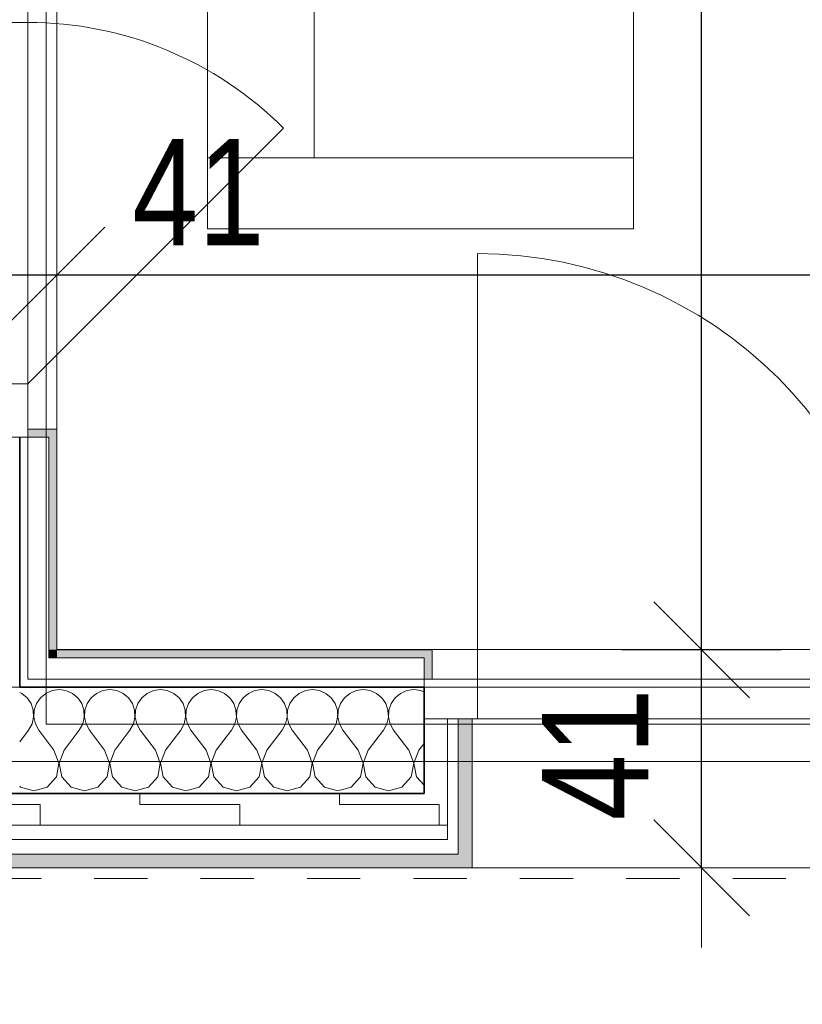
# Model space of a CAD drawing. Header units: metres. Extents: x -7.1 to 26.5, y -14.7 to 18.1.
# Tile 11 of 182: x 2.2 to 3.7, y -4.3 to -2.5. Entities that reach past the tile are written whole.
import ezdxf

# ---------------------------------------------------------------- set-up
doc = ezdxf.new("R2010")
doc.units = ezdxf.units.M
doc.header["$PDMODE"] = 65
doc.linetypes.add('AUSGEZOGEN', pattern=[0])
doc.linetypes.add('STRICHLINIE_S4', pattern=[0.0055, 0.0035, -0.001, 0, -0.001])
for name, color, linetype in [('XR$1$010 Aussenwände', 7, 'AUSGEZOGEN'), ('XR$1$010 Aussenwände Schichttrennlinien', 7, 'AUSGEZOGEN'), ('XR$1$010 Fenster', 7, 'AUSGEZOGEN'), ('XR$1$030 Bodenaufbauten', 7, 'AUSGEZOGEN'), ('XR$1$065 Möbel Einrichtung', 7, 'AUSGEZOGEN'), ('XR$1$080 Raumdefinitionen Kontur', 7, 'AUSGEZOGEN'), ('XR$2$105 Bemassungen 100', 7, 'AUSGEZOGEN'), ('XR$3$010 Aussenwände Bauteilschraffuren', 7, 'AUSGEZOGEN'), ('XR$3$035 Decken', 7, 'AUSGEZOGEN')]:
    doc.layers.add(name, color=color, linetype=linetype)
doc.styles.add('ARIAL', font='arial.ttf')
doc.dimstyles.new('DIMSTYLE_3', dxfattribs={"dimtxt": 0.2, "dimasz": 0.3, "dimexe": 0, "dimexo": 0, "dimgap": 0.1, "dimtad": 2, "dimrnd": 0.005, "dimzin": 4, "dimdsep": 46, "dimtxsty": 'ARIAL', "dimblk1": 'ALL_ML_STRICH', "dimblk2": 'ALL_ML_STRICH', "dimsah": 1, "dimcen": 0, "dimclrd": 7, "dimclre": 7, "dimclrt": 7, "dimadec": 0, "dimazin": 0, "dimtfac": 1, "dimtdec": 0, "dimtix": 1, "dimtmove": 2, "dimatfit": 3, "dimfxl": 0, "dimtzin": 0, "dimlwd": 0, "dimlwe": 18, "dimarcsym": 0})
doc.dimstyles.new('DIMSTYLE_7', dxfattribs={"dimtxt": 0.2, "dimasz": 0.3, "dimexe": 0, "dimexo": 0, "dimgap": 0.1, "dimtad": 2, "dimdec": 1, "dimlfac": 100, "dimrnd": 0.5, "dimzin": 4, "dimdsep": 46, "dimtxsty": 'ARIAL', "dimblk1": 'ALL_ML_STRICH', "dimblk2": 'ALL_ML_STRICH', "dimsah": 1, "dimcen": 0, "dimclrd": 7, "dimclre": 7, "dimclrt": 7, "dimadec": 0, "dimazin": 0, "dimtfac": 1, "dimtdec": 0, "dimtix": 1, "dimtmove": 2, "dimatfit": 3, "dimfxl": 0, "dimtvp": 1.2, "dimtzin": 0, "dimlwd": 0, "dimlwe": 18, "dimarcsym": 0})
pattern_1 = [(0, (1500, 1500), (750, 750), [750, -750]), (90, (1500, 1500), (-750, 750), [750, -750])]
pattern_2 = [(0, (0.375, 0.375), (0.1875, 0.1875), [0.1875, -0.1875]), (90, (0.375, 0.375), (-0.1875, 0.1875), [0.1875, -0.1875])]

# ---------------------------------------------------------------- blocks, each defined once
blk = doc.blocks.new('ALL_ML_STRICH')
at = {"color": 0, "linetype": 'ByBlock', "lineweight": -2}
for p, q in [((0, -0.5), (0, 0.5)), ((-0.3, -0.3), (0.3, 0.3)), ((-1, 0), (0.5, 0))]:
    blk.add_line(p, q, dxfattribs=at)
blk = doc.blocks.new('*D145')
at = {"layer": 'DEFPOINTS', "color": 7, "linetype": 'AUSGEZOGEN', "lineweight": 18, "transparency": 16777216}
for p in [(1.8718, -2.9416), (1.8718, -2.9416), (2.2818, -2.9416)]:
    blk.add_point(p, dxfattribs=at)
at = {"layer": 'XR$2$105 Bemassungen 100', "color": 7, "linetype": 'AUSGEZOGEN', "lineweight": -2, "transparency": 16777216}
for p, q in [((1.8718, -2.9416), (1.8718, -2.9416)), ((1.8718, -2.9416), (2.2818, -2.9416)), ((2.2818, -2.9416), (2.2818, -2.9416))]:
    blk.add_line(p, q, dxfattribs=at)
at = {"layer": 'XR$2$105 Bemassungen 100', "color": 7, "linetype": 'AUSGEZOGEN', "lineweight": 18, "transparency": 16777216, "xscale": 0.3, "yscale": 0.3, "zscale": 0.3, "rotation": 180}
blk.add_blockref('ALL_ML_STRICH', (1.8718, -2.9416), dxfattribs=at)
at = {"layer": 'XR$2$105 Bemassungen 100', "color": 7, "linetype": 'AUSGEZOGEN', "lineweight": 18, "transparency": 16777216, "xscale": 0.3, "yscale": 0.3, "zscale": 0.3}
blk.add_blockref('ALL_ML_STRICH', (2.2818, -2.9416), dxfattribs=at)
at = {"layer": 'XR$2$105 Bemassungen 100', "color": 7, "linetype": 'AUSGEZOGEN', "lineweight": 18, "transparency": 16777216, "insert": (2.5474, -2.7859), "char_height": 0.2, "width": 0.64, "attachment_point": 5, "style": 'ARIAL'}
blk.add_mtext('\\W0.80;\\A1;{\\A1;{41\\H0.132000;\\S^ ;}}', dxfattribs=at)
blk = doc.blocks.new('*D146')
at = {"layer": 'DEFPOINTS', "color": 7, "linetype": 'AUSGEZOGEN', "lineweight": 18, "transparency": 16777216}
for p in [(2.2818, -2.9416), (2.2818, -2.9416), (8.5618, -2.9416)]:
    blk.add_point(p, dxfattribs=at)
at = {"layer": 'XR$2$105 Bemassungen 100', "color": 7, "linetype": 'AUSGEZOGEN', "lineweight": -2, "transparency": 16777216}
for p, q in [((2.2818, -2.9416), (2.2818, -2.9416)), ((2.2818, -2.9416), (8.5618, -2.9416)), ((8.5618, -2.9416), (8.5618, -2.9416))]:
    blk.add_line(p, q, dxfattribs=at)
at = {"layer": 'XR$2$105 Bemassungen 100', "color": 7, "linetype": 'AUSGEZOGEN', "lineweight": 18, "transparency": 16777216, "xscale": 0.3, "yscale": 0.3, "zscale": 0.3, "rotation": 180}
blk.add_blockref('ALL_ML_STRICH', (2.2818, -2.9416), dxfattribs=at)
at = {"layer": 'XR$2$105 Bemassungen 100', "color": 7, "linetype": 'AUSGEZOGEN', "lineweight": 18, "transparency": 16777216, "xscale": 0.3, "yscale": 0.3, "zscale": 0.3}
blk.add_blockref('ALL_ML_STRICH', (8.5618, -2.9416), dxfattribs=at)
at = {"layer": 'XR$2$105 Bemassungen 100', "color": 7, "linetype": 'AUSGEZOGEN', "lineweight": 18, "transparency": 16777216, "insert": (5.4332, -2.7382), "char_height": 0.2, "width": 0.64, "attachment_point": 5, "style": 'ARIAL'}
blk.add_mtext('\\W0.80;\\A1;{\\A1;{6.28\\H0.132000;\\S^ ;}}', dxfattribs=at)
blk = doc.blocks.new('*D199')
at = {"layer": 'DEFPOINTS', "color": 7, "linetype": 'AUSGEZOGEN', "lineweight": 18, "transparency": 16777216}
for p in [(3.4932, -3.6465), (3.4932, -4.0565), (3.5582, -4.0565)]:
    blk.add_point(p, dxfattribs=at)
at = {"layer": 'XR$2$105 Bemassungen 100', "color": 7, "linetype": 'AUSGEZOGEN', "lineweight": -2, "transparency": 16777216}
for p, q in [((3.4932, -3.6465), (3.4932, -3.6465)), ((3.4932, -4.0565), (3.4932, -3.6465)), ((3.4932, -4.0565), (3.4932, -4.0565))]:
    blk.add_line(p, q, dxfattribs=at)
at = {"layer": 'XR$2$105 Bemassungen 100', "color": 7, "linetype": 'AUSGEZOGEN', "lineweight": 18, "transparency": 16777216, "xscale": 0.3, "yscale": 0.3, "zscale": 0.3}
for p, rotation in [((3.4932, -3.6465), 90), ((3.4932, -4.0565), 270)]:
    blk.add_blockref('ALL_ML_STRICH', p, dxfattribs=dict(at, rotation=rotation))
at = {"layer": 'XR$2$105 Bemassungen 100', "color": 7, "linetype": 'AUSGEZOGEN', "lineweight": 18, "transparency": 16777216, "insert": (3.2932, -3.8433), "char_height": 0.2, "width": 0.64, "attachment_point": 5, "rotation": 90, "style": 'ARIAL'}
blk.add_mtext('\\W0.80;\\A1;{\\A1;{41\\H0.132000;\\S^ ;}}', dxfattribs=at)
blk = doc.blocks.new('*D200')
at = {"layer": 'DEFPOINTS', "color": 7, "linetype": 'AUSGEZOGEN', "lineweight": 18, "transparency": 16777216}
for p in [(3.4282, 3.5835), (3.4932, -3.6465), (3.4932, -3.6465)]:
    blk.add_point(p, dxfattribs=at)
at = {"layer": 'XR$2$105 Bemassungen 100', "color": 7, "linetype": 'AUSGEZOGEN', "lineweight": -2, "transparency": 16777216}
for p, q in [((3.4932, 3.5835), (3.4932, 3.5835)), ((3.4932, -3.6465), (3.4932, 3.5835)), ((3.4932, -3.6465), (3.4932, -3.6465))]:
    blk.add_line(p, q, dxfattribs=at)
at = {"layer": 'XR$2$105 Bemassungen 100', "color": 7, "linetype": 'AUSGEZOGEN', "lineweight": 18, "transparency": 16777216, "xscale": 0.3, "yscale": 0.3, "zscale": 0.3}
for p, rotation in [((3.4932, 3.5835), 90), ((3.4932, -3.6465), 270)]:
    blk.add_blockref('ALL_ML_STRICH', p, dxfattribs=dict(at, rotation=rotation))
at = {"layer": 'XR$2$105 Bemassungen 100', "color": 7, "linetype": 'AUSGEZOGEN', "lineweight": 18, "transparency": 16777216, "insert": (3.2897, -0.0199), "char_height": 0.2, "width": 0.64, "attachment_point": 5, "rotation": 90, "style": 'ARIAL'}
blk.add_mtext('\\W0.80;\\A1;{\\A1;{7.23\\H0.132000;\\S^ ;}}', dxfattribs=at)
blk = doc.blocks.new('COMPLEXOBJECT_126')
at = {"layer": 'XR$3$010 Aussenwände Bauteilschraffuren', "color": 8, "linetype": 'AUSGEZOGEN', "lineweight": 13, "transparency": 33554687}
for p, q in [((2.2857, -3.7213), (2.2727, -3.7231)), ((2.2987, -3.7231), (2.2857, -3.7213)), ((2.381, -3.7213), (2.3679, -3.7231)), ((2.394, -3.7231), (2.381, -3.7213)), ((2.4762, -3.7213), (2.4632, -3.7231)), ((2.4892, -3.7231), (2.4762, -3.7213)), ((2.5714, -3.7213), (2.5584, -3.7231)), ((2.5844, -3.7231), (2.5714, -3.7213)), ((2.6667, -3.7213), (2.6537, -3.7231)), ((2.6797, -3.7231), (2.6667, -3.7213)), ((2.7619, -3.7213), (2.7489, -3.7231)), ((2.7749, -3.7231), (2.7619, -3.7213)), ((2.8571, -3.7213), (2.8441, -3.7231)), ((2.8702, -3.7231), (2.8571, -3.7213)), ((2.9524, -3.7213), (2.9394, -3.7231)), ((2.9654, -3.7231), (2.9524, -3.7213)), ((2.2155, -3.7284), (2.2118, -3.7267)), ((2.2256, -3.7368), (2.2155, -3.7284)), ((2.2331, -3.7476), (2.2256, -3.7368)), ((2.2506, -3.7368), (2.2431, -3.7476)), ((2.2607, -3.7284), (2.2506, -3.7368)), ((2.2727, -3.7231), (2.2607, -3.7284)), ((2.3107, -3.7284), (2.2987, -3.7231)), ((2.3209, -3.7368), (2.3107, -3.7284)), ((2.3283, -3.7476), (2.3209, -3.7368)), ((2.3458, -3.7368), (2.3384, -3.7476)), ((2.3559, -3.7284), (2.3458, -3.7368)), ((2.3679, -3.7231), (2.3559, -3.7284)), ((2.406, -3.7284), (2.394, -3.7231)), ((2.4161, -3.7368), (2.406, -3.7284)), ((2.4235, -3.7476), (2.4161, -3.7368)), ((2.441, -3.7368), (2.4336, -3.7476)), ((2.4512, -3.7284), (2.441, -3.7368)), ((2.4632, -3.7231), (2.4512, -3.7284)), ((2.5012, -3.7284), (2.4892, -3.7231)), ((2.5113, -3.7368), (2.5012, -3.7284)), ((2.5188, -3.7476), (2.5113, -3.7368)), ((2.5363, -3.7368), (2.5288, -3.7476)), ((2.5464, -3.7284), (2.5363, -3.7368)), ((2.5584, -3.7231), (2.5464, -3.7284)), ((2.5965, -3.7284), (2.5844, -3.7231)), ((2.6066, -3.7368), (2.5965, -3.7284)), ((2.614, -3.7476), (2.6066, -3.7368)), ((2.6315, -3.7368), (2.6241, -3.7476)), ((2.6416, -3.7284), (2.6315, -3.7368)), ((2.6537, -3.7231), (2.6416, -3.7284)), ((2.6917, -3.7284), (2.6797, -3.7231)), ((2.7018, -3.7368), (2.6917, -3.7284)), ((2.7093, -3.7476), (2.7018, -3.7368)), ((2.7268, -3.7368), (2.7193, -3.7476)), ((2.7369, -3.7284), (2.7268, -3.7368)), ((2.7489, -3.7231), (2.7369, -3.7284)), ((2.7869, -3.7284), (2.7749, -3.7231)), ((2.7971, -3.7368), (2.7869, -3.7284)), ((2.8045, -3.7476), (2.7971, -3.7368)), ((2.822, -3.7368), (2.8146, -3.7476)), ((2.8321, -3.7284), (2.822, -3.7368)), ((2.8441, -3.7231), (2.8321, -3.7284)), ((2.8822, -3.7284), (2.8702, -3.7231)), ((2.8923, -3.7368), (2.8822, -3.7284)), ((2.8997, -3.7476), (2.8923, -3.7368)), ((2.9172, -3.7368), (2.9098, -3.7476)), ((2.9273, -3.7284), (2.9172, -3.7368)), ((2.9394, -3.7231), (2.9273, -3.7284)), ((2.9718, -3.7259), (2.9654, -3.7231)), ((2.2373, -3.76), (2.2331, -3.7476)), ((2.2431, -3.7476), (2.2389, -3.76)), ((2.3325, -3.76), (2.3283, -3.7476)), ((2.3384, -3.7476), (2.3342, -3.76)), ((2.4277, -3.76), (2.4235, -3.7476)), ((2.4336, -3.7476), (2.4294, -3.76)), ((2.523, -3.76), (2.5188, -3.7476)), ((2.5288, -3.7476), (2.5246, -3.76)), ((2.6182, -3.76), (2.614, -3.7476)), ((2.6241, -3.7476), (2.6199, -3.76)), ((2.7135, -3.76), (2.7093, -3.7476)), ((2.7193, -3.7476), (2.7151, -3.76)), ((2.8087, -3.76), (2.8045, -3.7476)), ((2.8146, -3.7476), (2.8104, -3.76)), ((2.9039, -3.76), (2.8997, -3.7476)), ((2.9098, -3.7476), (2.9056, -3.76)), ((2.2349, -3.786), (2.2379, -3.7732)), ((2.2379, -3.7732), (2.2373, -3.76)), ((2.2389, -3.76), (2.2383, -3.7732)), ((2.2383, -3.7732), (2.2413, -3.786)), ((2.3302, -3.786), (2.3331, -3.7732)), ((2.3331, -3.7732), (2.3325, -3.76)), ((2.3342, -3.76), (2.3335, -3.7732)), ((2.3335, -3.7732), (2.3365, -3.786)), ((2.4254, -3.786), (2.4284, -3.7732)), ((2.4284, -3.7732), (2.4277, -3.76)), ((2.4294, -3.76), (2.4288, -3.7732)), ((2.4288, -3.7732), (2.4317, -3.786)), ((2.5206, -3.786), (2.5236, -3.7732)), ((2.5236, -3.7732), (2.523, -3.76)), ((2.5246, -3.76), (2.524, -3.7732)), ((2.524, -3.7732), (2.527, -3.786)), ((2.6159, -3.786), (2.6189, -3.7732)), ((2.6189, -3.7732), (2.6182, -3.76)), ((2.6199, -3.76), (2.6192, -3.7732)), ((2.6192, -3.7732), (2.6222, -3.786)), ((2.7111, -3.786), (2.7141, -3.7732)), ((2.7141, -3.7732), (2.7135, -3.76)), ((2.7151, -3.76), (2.7145, -3.7732)), ((2.7145, -3.7732), (2.7175, -3.786)), ((2.8064, -3.786), (2.8093, -3.7732)), ((2.8093, -3.7732), (2.8087, -3.76)), ((2.8104, -3.76), (2.8097, -3.7732)), ((2.8097, -3.7732), (2.8127, -3.786)), ((2.9016, -3.786), (2.9046, -3.7732)), ((2.9046, -3.7732), (2.9039, -3.76)), ((2.9056, -3.76), (2.905, -3.7732)), ((2.905, -3.7732), (2.9079, -3.786)), ((2.2286, -3.7974), (2.2349, -3.786)), ((2.2413, -3.786), (2.2476, -3.7974)), ((2.3238, -3.7974), (2.3302, -3.786)), ((2.3365, -3.786), (2.3429, -3.7974)), ((2.419, -3.7974), (2.4254, -3.786)), ((2.4317, -3.786), (2.4381, -3.7974)), ((2.5143, -3.7974), (2.5206, -3.786)), ((2.527, -3.786), (2.5333, -3.7974)), ((2.6095, -3.7974), (2.6159, -3.786)), ((2.6222, -3.786), (2.6286, -3.7974)), ((2.7048, -3.7974), (2.7111, -3.786)), ((2.7175, -3.786), (2.7238, -3.7974)), ((2.8, -3.7974), (2.8064, -3.786)), ((2.8127, -3.786), (2.819, -3.7974)), ((2.8952, -3.7974), (2.9016, -3.786)), ((2.9079, -3.786), (2.9143, -3.7974)), ((2.2118, -3.8198), (2.2286, -3.7974)), ((2.2762, -3.8355), (2.2476, -3.7974)), ((2.2952, -3.8355), (2.3238, -3.7974)), ((2.3714, -3.8355), (2.3429, -3.7974)), ((2.3905, -3.8355), (2.419, -3.7974)), ((2.4667, -3.8355), (2.4381, -3.7974)), ((2.4857, -3.8355), (2.5143, -3.7974)), ((2.5619, -3.8355), (2.5333, -3.7974)), ((2.581, -3.8355), (2.6095, -3.7974)), ((2.6571, -3.8355), (2.6286, -3.7974)), ((2.6762, -3.8355), (2.7048, -3.7974)), ((2.7524, -3.8355), (2.7238, -3.7974)), ((2.7714, -3.8355), (2.8, -3.7974)), ((2.8476, -3.8355), (2.819, -3.7974)), ((2.8667, -3.8355), (2.8952, -3.7974)), ((2.9429, -3.8355), (2.9143, -3.7974)), ((2.9619, -3.8355), (2.9718, -3.8224)), ((2.2855, -3.8598), (2.2762, -3.8355)), ((2.2952, -3.8355), (2.2859, -3.8598)), ((2.3808, -3.8598), (2.3714, -3.8355)), ((2.3905, -3.8355), (2.3811, -3.8598)), ((2.476, -3.8598), (2.4667, -3.8355)), ((2.4857, -3.8355), (2.4764, -3.8598)), ((2.5712, -3.8598), (2.5619, -3.8355)), ((2.581, -3.8355), (2.5716, -3.8598)), ((2.6665, -3.8598), (2.6571, -3.8355)), ((2.6762, -3.8355), (2.6669, -3.8598)), ((2.7617, -3.8598), (2.7524, -3.8355)), ((2.7714, -3.8355), (2.7621, -3.8598)), ((2.857, -3.8598), (2.8476, -3.8355)), ((2.8667, -3.8355), (2.8573, -3.8598)), ((2.9522, -3.8598), (2.9429, -3.8355)), ((2.9619, -3.8355), (2.9526, -3.8598)), ((2.2807, -3.8854), (2.2855, -3.8598)), ((2.2859, -3.8598), (2.2907, -3.8854)), ((2.3759, -3.8854), (2.3808, -3.8598)), ((2.3811, -3.8598), (2.386, -3.8854)), ((2.4712, -3.8854), (2.476, -3.8598)), ((2.4764, -3.8598), (2.4812, -3.8854)), ((2.5664, -3.8854), (2.5712, -3.8598)), ((2.5716, -3.8598), (2.5765, -3.8854)), ((2.6616, -3.8854), (2.6665, -3.8598)), ((2.6669, -3.8598), (2.6717, -3.8854)), ((2.7569, -3.8854), (2.7617, -3.8598)), ((2.7621, -3.8598), (2.7669, -3.8854)), ((2.8521, -3.8854), (2.857, -3.8598)), ((2.8573, -3.8598), (2.8622, -3.8854)), ((2.9474, -3.8854), (2.9522, -3.8598)), ((2.9526, -3.8598), (2.9574, -3.8854)), ((2.2631, -3.9046), (2.2807, -3.8854)), ((2.2907, -3.8854), (2.3083, -3.9046)), ((2.3584, -3.9046), (2.3759, -3.8854)), ((2.386, -3.8854), (2.4035, -3.9046)), ((2.4536, -3.9046), (2.4712, -3.8854)), ((2.4812, -3.8854), (2.4988, -3.9046)), ((2.5488, -3.9046), (2.5664, -3.8854)), ((2.5765, -3.8854), (2.594, -3.9046)), ((2.6441, -3.9046), (2.6616, -3.8854)), ((2.6717, -3.8854), (2.6893, -3.9046)), ((2.7393, -3.9046), (2.7569, -3.8854)), ((2.7669, -3.8854), (2.7845, -3.9046)), ((2.8346, -3.9046), (2.8521, -3.8854)), ((2.8622, -3.8854), (2.8797, -3.9046)), ((2.9298, -3.9046), (2.9474, -3.8854)), ((2.9574, -3.8854), (2.9718, -3.9011)), ((2.2118, -3.9032), (2.2131, -3.9046)), ((2.2131, -3.9046), (2.2381, -3.9117)), ((2.2381, -3.9117), (2.2631, -3.9046)), ((2.3083, -3.9046), (2.3333, -3.9117)), ((2.3333, -3.9117), (2.3584, -3.9046)), ((2.4035, -3.9046), (2.4286, -3.9117)), ((2.4286, -3.9117), (2.4536, -3.9046)), ((2.4988, -3.9046), (2.5238, -3.9117)), ((2.5238, -3.9117), (2.5488, -3.9046)), ((2.594, -3.9046), (2.619, -3.9117)), ((2.619, -3.9117), (2.6441, -3.9046)), ((2.6893, -3.9046), (2.7143, -3.9117)), ((2.7143, -3.9117), (2.7393, -3.9046)), ((2.7845, -3.9046), (2.8095, -3.9117)), ((2.8095, -3.9117), (2.8346, -3.9046)), ((2.8797, -3.9046), (2.9048, -3.9117)), ((2.9048, -3.9117), (2.9298, -3.9046))]:
    blk.add_line(p, q, dxfattribs=at)

msp = doc.modelspace()

# ---------------------------------------------------------------- hatches: boundary and pattern name
at = {"layer": 'XR$3$010 Aussenwände Bauteilschraffuren', "linetype": 'AUSGEZOGEN', "lineweight": 13, "true_color": 0x202020, "transparency": 33554687}
for points in [[(2.2818, -3.2315), (2.2268, -3.2315), (2.2268, -3.2465), (2.2818, -3.2465)], [(2.2818, -3.2465), (2.2668, -3.2465), (2.2668, -3.6465), (2.2818, -3.6465)], [(2.2818, -3.6465), (2.2668, -3.6615), (2.2818, -3.6615)], [(2.2668, -3.6465), (2.2668, -3.6615), (2.2818, -3.6465)], [(2.9718, -3.6465), (2.2818, -3.6465), (2.2818, -3.6615), (2.9718, -3.6615)], [(2.9868, -3.6465), (2.9718, -3.6465), (2.9718, -3.7015), (2.9868, -3.7015)]]:
    msp.add_hatch(color=250, dxfattribs=at).paths.add_polyline_path(points)
at = {"layer": 'XR$3$010 Aussenwände Bauteilschraffuren', "linetype": 'AUSGEZOGEN', "lineweight": 13, "transparency": 33554687}
h = msp.add_hatch(dxfattribs=at)
h.set_pattern_fill('MUSTER', color=8, scale=750, style=0, pattern_type=2)
h.set_pattern_definition(pattern_1)
h.paths.add_polyline_path([(2.2118, -3.7015), (2.2268, -3.7015), (2.2268, -3.2465), (2.2118, -3.2465)], flags=0)
h = msp.add_hatch(dxfattribs=at)
h.set_pattern_fill('MUSTER', color=8, scale=750, style=0, pattern_type=2)
h.set_pattern_definition(pattern_1)
h.paths.add_polyline_path([(2.2268, -3.7015), (2.2118, -3.7165), (2.2268, -3.7165)], flags=0)
h = msp.add_hatch(dxfattribs=at)
h.set_pattern_fill('MUSTER', color=8, scale=750, style=0, pattern_type=2)
h.set_pattern_definition(pattern_1)
h.paths.add_polyline_path([(2.2118, -3.7015), (2.2118, -3.7165), (2.2268, -3.7015)], flags=0)
h = msp.add_hatch(dxfattribs=at)
h.set_pattern_fill('MUSTER', color=8, scale=750, style=0, pattern_type=2)
h.set_pattern_definition(pattern_1)
h.paths.add_polyline_path([(2.2268, -3.7165), (2.9718, -3.7165), (2.9718, -3.7015), (2.2268, -3.7015)], flags=0)
h = msp.add_hatch(dxfattribs=at)
h.set_pattern_fill('MUSTER', color=42, scale=0.1875, style=0, pattern_type=2)
h.set_pattern_definition(pattern_2)
h.paths.add_polyline_path([(2.9718, -3.9765), (3.0158, -3.9765), (3.0158, -3.7765), (2.9718, -3.7765)], flags=0)
h = msp.add_hatch(dxfattribs=at)
h.set_pattern_fill('MUSTER', color=8, scale=750, style=0, pattern_type=2)
h.set_pattern_definition(pattern_1)
h.paths.add_polyline_path([(3.0158, -4.0305), (3.0358, -4.0305), (3.0358, -3.7765), (3.0158, -3.7765)], flags=0)
at = {"layer": 'XR$3$010 Aussenwände Bauteilschraffuren', "linetype": 'AUSGEZOGEN', "lineweight": 13, "true_color": 0xa79e8b, "transparency": 33554687}
for points in [[(3.0358, -4.0565), (3.0618, -4.0565), (3.0618, -3.7765), (3.0358, -3.7765)], [(1.8978, -4.0305), (1.8978, -4.0565), (3.0358, -4.0565), (3.0358, -4.0305)]]:
    msp.add_hatch(color=253, dxfattribs=at).paths.add_polyline_path(points)
at = {"layer": 'XR$3$010 Aussenwände Bauteilschraffuren', "linetype": 'AUSGEZOGEN', "lineweight": 13, "transparency": 33554687}
h = msp.add_hatch(dxfattribs=at)
h.set_pattern_fill('MUSTER', color=42, scale=0.1875, style=0, pattern_type=2)
h.set_pattern_definition(pattern_2)
h.paths.add_polyline_path([(2.0118, -3.9165), (2.0118, -3.9765), (2.9718, -3.9765), (2.9718, -3.9165)], flags=0)
h = msp.add_hatch(dxfattribs=at)
h.set_pattern_fill('MUSTER', color=8, scale=750, style=0, pattern_type=2)
h.set_pattern_definition(pattern_1)
h.paths.add_polyline_path([(1.9248, -4.0035), (1.9248, -4.0305), (3.0158, -4.0305), (3.0158, -4.0035)], flags=0)

# ---------------------------------------------------------------- linework, layer by layer
at = {"layer": 'XR$1$010 Aussenwände', "color": 7, "linetype": 'AUSGEZOGEN', "lineweight": 18, "transparency": 33554687}
for p, q in [((2.2268, -3.2315), (2.2818, -3.2315)), ((2.2818, -3.2465), (2.2818, -3.2315)), ((2.2118, -3.2465), (2.2268, -3.2465)), ((2.2818, -3.6465), (2.2818, -3.2465)), ((2.9718, -3.6465), (2.2818, -3.6465)), ((2.9718, -3.6465), (2.9868, -3.6465)), ((2.9868, -3.7015), (2.9868, -3.6465)), ((2.9718, -3.7165), (2.9718, -3.7015)), ((2.9718, -3.7765), (3.0158, -3.7765)), ((3.0158, -3.7765), (3.0358, -3.7765)), ((3.0358, -3.7765), (3.0618, -3.7765)), ((3.0618, -3.9165), (3.0618, -3.7765)), ((3.0618, -3.9765), (3.0618, -3.9165)), ((3.0618, -4.0035), (3.0618, -3.9765)), ((3.0618, -4.0305), (3.0618, -4.0035)), ((3.0618, -4.0565), (3.0618, -4.0305)), ((1.8978, -4.0565), (3.0358, -4.0565)), ((3.0358, -4.0565), (3.0618, -4.0565))]:
    msp.add_line(p, q, dxfattribs=at)
at = {"layer": 'XR$1$010 Aussenwände', "color": 7, "linetype": 'AUSGEZOGEN', "lineweight": 35, "transparency": 33554687}
msp.add_line((2.9718, -3.7765), (2.9718, -3.7165), dxfattribs=at)
at = {"layer": 'XR$1$010 Aussenwände Schichttrennlinien', "color": 7, "linetype": 'AUSGEZOGEN', "lineweight": 18, "transparency": 33554687}
for p, q in [((2.2268, -3.2465), (2.2268, -3.2315)), ((2.2268, -3.7015), (2.2268, -3.2465)), ((2.2668, -3.2465), (2.2268, -3.2465)), ((2.2668, -3.6615), (2.2668, -3.2465)), ((2.2668, -3.6615), (2.2818, -3.6615)), ((2.2668, -3.6615), (2.2818, -3.6615)), ((2.9718, -3.6615), (2.2818, -3.6615)), ((2.9718, -3.6615), (2.9718, -3.7015)), ((2.2268, -3.7015), (2.2668, -3.7015)), ((2.2268, -3.7015), (2.2668, -3.7015)), ((2.9718, -3.7015), (2.2668, -3.7015)), ((2.9718, -3.7015), (2.9868, -3.7015)), ((3.0158, -3.7765), (3.0158, -3.9765)), ((3.0158, -4.0035), (3.0158, -3.7765)), ((3.0358, -3.7765), (3.0358, -4.0305)), ((3.0358, -4.0305), (3.0358, -3.7765)), ((2.0118, -3.9765), (2.9718, -3.9765)), ((2.9718, -3.9765), (3.0158, -3.9765)), ((1.9518, -4.0035), (3.0158, -4.0035)), ((1.9248, -4.0305), (3.0158, -4.0305)), ((3.0158, -4.0305), (3.0358, -4.0305))]:
    msp.add_line(p, q, dxfattribs=at)
at = {"layer": 'XR$1$010 Aussenwände Schichttrennlinien', "color": 7, "linetype": 'AUSGEZOGEN', "lineweight": 35, "transparency": 33554687}
for p, q in [((2.2118, -3.2465), (2.2118, -3.7015)), ((2.2118, -3.7015), (2.2118, -3.7165)), ((2.2118, -3.7165), (2.2268, -3.7165)), ((2.2118, -3.7165), (2.2268, -3.7165)), ((2.2268, -3.7165), (2.9718, -3.7165)), ((2.9718, -3.9165), (2.9718, -3.7765)), ((2.0118, -3.9165), (2.2118, -3.9165)), ((2.0118, -3.9165), (2.2118, -3.9165)), ((2.2118, -3.9165), (2.9718, -3.9165))]:
    msp.add_line(p, q, dxfattribs=at)
at = {"layer": 'XR$1$010 Fenster', "color": 7, "linetype": 'AUSGEZOGEN', "lineweight": 13, "transparency": 33554687}
for p, q in [((2.2268, -2.3665), (2.2268, -2.4665)), ((2.2818, -2.3815), (2.2818, -3.2315)), ((2.2268, -2.4665), (2.1518, -2.4665)), ((2.2268, -2.4665), (2.2268, -3.1465)), ((2.2268, -3.1465), (2.7076, -2.6657)), ((3.0718, -3.7015), (3.0718, -2.9015)), ((2.1518, -3.1465), (2.2268, -3.1465)), ((2.2268, -3.1465), (2.2268, -3.2465)), ((2.2268, -3.2315), (2.2818, -3.2315)), ((2.2818, -3.2465), (2.2818, -3.2315)), ((2.1518, -3.2465), (2.2118, -3.2465)), ((2.1518, -3.2465), (2.2118, -3.2465)), ((2.2118, -3.2465), (2.2268, -3.2465)), ((2.2118, -3.2465), (2.2268, -3.2465)), ((2.9718, -3.6465), (2.9868, -3.6465)), ((2.9868, -3.7015), (2.9868, -3.6465)), ((3.0718, -3.7015), (2.9718, -3.7015)), ((2.9718, -3.7165), (2.9718, -3.7015)), ((2.9718, -3.7165), (2.9718, -3.7015)), ((3.0718, -3.7765), (3.0718, -3.7015)), ((3.8118, -3.7015), (3.0718, -3.7015)), ((2.9718, -3.7765), (2.9718, -3.7165)), ((2.9718, -3.7765), (2.9718, -3.7165)), ((2.9718, -3.7765), (3.0718, -3.7765)), ((2.9718, -3.7765), (3.0158, -3.7765)), ((2.9718, -3.7765), (3.0158, -3.7765)), ((3.0158, -3.7765), (3.0358, -3.7765)), ((3.0158, -3.7765), (3.0358, -3.7765)), ((3.0358, -3.7765), (3.0618, -3.7765)), ((3.0358, -3.7765), (3.0618, -3.7765)), ((3.0618, -3.9165), (3.0618, -3.7765)), ((3.0718, -3.7765), (3.8118, -3.7765)), ((3.0618, -3.9765), (3.0618, -3.9165)), ((3.0618, -4.0035), (3.0618, -3.9765)), ((3.0618, -4.0305), (3.0618, -4.0035)), ((3.0618, -4.0565), (3.0618, -4.0305))]:
    msp.add_line(p, q, dxfattribs=at)
for centre, radius, start in [((2.2268, -3.1465), 0.68, 45), ((3.0718, -3.7015), 0.8, 0)]:
    msp.add_arc(centre, radius, start, 90, dxfattribs=at)
at = {"layer": 'XR$1$030 Bodenaufbauten', "color": 254, "linetype": 'AUSGEZOGEN', "lineweight": 13, "transparency": 33554687}
msp.add_lwpolyline([(2.2618, -3.7865), (22.6418, -3.7865), (22.6418, 10.7535), (14.8918, 10.7535), (14.8918, 6.0735), (10.0118, 6.0735), (10.0118, 8.0099), (10.0118, 10.7535), (2.2618, 10.7535), (2.2618, -3.7865)], close=True, dxfattribs=at)
at = {"layer": 'XR$1$030 Bodenaufbauten', "color": 7, "linetype": 'AUSGEZOGEN', "lineweight": 18, "transparency": 33554687}
msp.add_lwpolyline([(1.9518, -6.6565), (22.9518, -6.6565), (22.9518, -3.8565), (1.9518, -3.8565), (1.9518, -6.6565)], close=True, dxfattribs=at)
at = {"layer": 'XR$1$065 Möbel Einrichtung', "color": 8, "linetype": 'AUSGEZOGEN', "lineweight": 13, "transparency": 33554687}
for p, q in [((2.565, -2.8545), (2.565, -0.9545)), ((3.365, -0.9545), (3.365, -2.8545)), ((2.765, -1.0878), (2.765, -2.7212)), ((2.565, -2.7212), (3.365, -2.7212)), ((3.365, -2.8545), (2.565, -2.8545))]:
    msp.add_line(p, q, dxfattribs=at)
at = {"layer": 'XR$1$080 Raumdefinitionen Kontur', "color": 8, "linetype": 'AUSGEZOGEN', "lineweight": 13, "transparency": 33554687}
for points in [[(8.5618, -3.6456), (8.5618, 3.5835), (7.4318, 3.5835), (6.2318, 3.5835), (2.2818, 3.5835), (2.2818, -3.6456), (8.5618, -3.6456)], [(7.9418, -6.6565), (7.9418, -4.0565), (1.9518, -4.0565), (1.9518, -6.6565), (7.9418, -6.6565)]]:
    msp.add_lwpolyline(points, close=True, dxfattribs=at)
at = {"layer": 'XR$3$035 Decken', "color": 7, "linetype": 'AUSGEZOGEN', "lineweight": 18, "transparency": 33554687}
msp.add_lwpolyline([(1.9918, -6.6565), (22.9418, -6.6565), (22.9418, -3.7165), (1.9918, -3.7165), (1.9918, -6.6565)], close=True, dxfattribs=at)
at = {"layer": 'XR$3$035 Decken', "color": 8, "linetype": 'STRICHLINIE_S4', "lineweight": 18, "transparency": 33554687}
msp.add_lwpolyline([(2.0518, -6.6165), (22.8518, -6.6165), (22.8518, -4.0765), (2.0518, -4.0765), (2.0518, -6.6165)], close=True, dxfattribs=at)

# ---------------------------------------------------------------- block references
at = {"layer": 'XR$3$010 Aussenwände Bauteilschraffuren', "color": 8, "linetype": 'AUSGEZOGEN', "lineweight": 13, "transparency": 33554687}
msp.add_blockref('COMPLEXOBJECT_126', (0, 0), dxfattribs=at)

# ---------------------------------------------------------------- dimensions: what is measured, and where the dimension line sits
at = {"layer": 'XR$2$105 Bemassungen 100', "color": 7, "linetype": 'AUSGEZOGEN', "lineweight": 18, "transparency": 33554687}
for base, p1, p2, dimstyle, picture, middle in [((3.4932, 3.5835), (3.4932, -3.6465), (3.4932, 3.5835), 'DIMSTYLE_3', '*D200', (3.2897, -0.0199)), ((3.4932, -3.6465), (3.4932, -4.0565), (3.4932, -3.6465), 'DIMSTYLE_7', '*D199', (3.2932, -3.8433))]:
    dim = msp.add_linear_dim(base=base, p1=p1, p2=p2, angle=90, dimstyle=dimstyle, override={"dimpost": '<>', "dimclrd": 7, "dimclre": 7, "dimclrt": 7, "dimlwd": 0, "dimlwe": 18}, dxfattribs=at)
    dim.commit()
    dim.dimension.update_dxf_attribs({"geometry": picture, "text_midpoint": middle, "dimtype": 160})
for base, p1, p2, dimstyle, picture, middle in [((8.5618, -2.9416), (2.2818, -2.9416), (8.5618, -2.9416), 'DIMSTYLE_3', '*D146', (5.4332, -2.7382)), ((2.2818, -2.9416), (1.8718, -2.9416), (2.2818, -2.9416), 'DIMSTYLE_7', '*D145', (2.5474, -2.7859))]:
    dim = msp.add_linear_dim(base=base, p1=p1, p2=p2, dimstyle=dimstyle, override={"dimpost": '<>', "dimclrd": 7, "dimclre": 7, "dimclrt": 7, "dimlwd": 0, "dimlwe": 18}, dxfattribs=at)
    dim.commit()
    dim.dimension.update_dxf_attribs({"geometry": picture, "text_midpoint": middle, "dimtype": 160})

doc.saveas('drawing.dxf')
